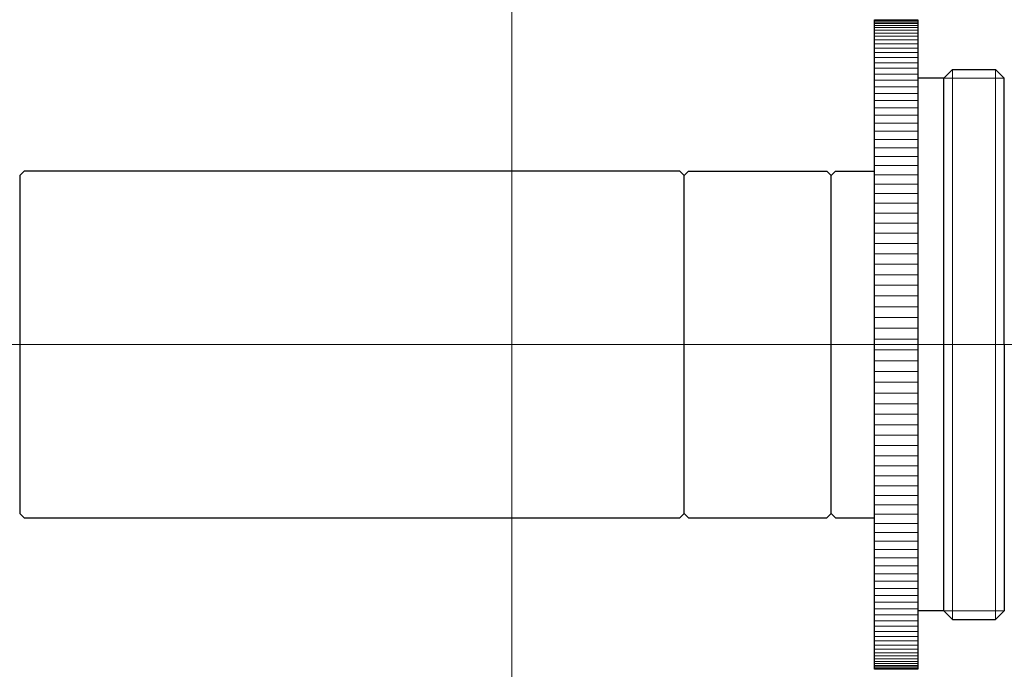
# Model space of a CAD drawing. Header units: millimetres. Extents: x -22.8 to 22.8, y 285 to 315.
import ezdxf

# ---------------------------------------------------------------- set-up
doc = ezdxf.new("R2010")
doc.units = ezdxf.units.MM
doc.header["$LTSCALE"] = 0.25
doc.layers.add('00_補助線', color=252, linetype='Continuous', lineweight=0, plot=False)
doc.layers.add('01_外形線', color=7, linetype='Continuous', lineweight=30)
doc.layers.add('06_面取線', color=7, linetype='Continuous', lineweight=9)

msp = doc.modelspace()

# ---------------------------------------------------------------- linework, layer by layer
at = {"layer": '00_補助線'}
for p, direction in [((0, 0), (0, 1)), ((0, 300), (1, 0))]:
    msp.add_xline(p, direction, dxfattribs=at)
at = {"layer": '01_外形線'}
for p, q in [((16.75, 284.995), (16.75, 314.995)), ((16.75, 314.995), (18.75, 314.995)), ((18.75, 314.995), (18.75, 284.995)), ((19.95, 312.295), (20.35, 312.695)), ((20.35, 312.695), (22.35, 312.695)), ((22.35, 312.695), (22.75, 312.295)), ((19.95, 312.295), (18.75, 312.295)), ((19.95, 287.695), (19.95, 312.295)), ((22.75, 299.995), (22.75, 312.295)), ((-22.75, 307.795), (-22.55, 307.995)), ((-22.75, 307.795), (-22.75, 292.195)), ((7.75, 307.995), (-22.55, 307.995)), ((7.75, 307.995), (7.95, 307.795)), ((7.95, 307.795), (8.15, 307.995)), ((7.95, 292.195), (7.95, 307.795)), ((8.15, 307.995), (14.55, 307.995)), ((14.55, 307.995), (14.75, 307.795)), ((14.75, 307.795), (14.95, 307.995)), ((14.75, 292.195), (14.75, 307.795)), ((14.95, 307.995), (16.75, 307.995)), ((22.75, 299.995), (22.75, 287.695)), ((-22.75, 292.195), (-22.55, 291.995)), ((7.75, 291.995), (7.95, 292.195)), ((7.95, 292.195), (8.15, 291.995)), ((14.55, 291.995), (14.75, 292.195)), ((14.75, 292.195), (14.95, 291.995)), ((-22.55, 291.995), (7.75, 291.995)), ((8.15, 291.995), (14.55, 291.995)), ((14.95, 291.995), (16.75, 291.995)), ((19.95, 287.695), (18.75, 287.695)), ((19.95, 287.695), (20.35, 287.295)), ((22.35, 287.295), (22.75, 287.695)), ((20.35, 287.295), (22.35, 287.295)), ((18.75, 284.995), (16.75, 284.995))]:
    msp.add_line(p, q, dxfattribs=at)
at = {"layer": '06_面取線'}
for p, q in [((16.75, 314.938), (18.75, 314.938)), ((16.75, 314.886), (18.75, 314.886)), ((16.75, 314.817), (18.75, 314.817)), ((16.75, 314.732), (18.75, 314.732)), ((16.75, 314.631), (18.75, 314.631)), ((16.75, 314.514), (18.75, 314.514)), ((16.75, 314.38), (18.75, 314.38)), ((16.75, 314.23), (18.75, 314.23)), ((16.75, 314.065), (18.75, 314.065)), ((16.75, 313.884), (18.75, 313.884)), ((16.75, 313.687), (18.75, 313.687)), ((16.75, 313.475), (18.75, 313.475)), ((16.75, 313.248), (18.75, 313.248)), ((16.75, 313.007), (18.75, 313.007)), ((16.75, 312.751), (18.75, 312.751)), ((20.35, 312.695), (20.35, 287.295)), ((22.35, 287.295), (22.35, 312.695)), ((16.75, 312.481), (18.75, 312.481)), ((16.75, 312.197), (18.75, 312.197)), ((22.75, 312.295), (19.95, 312.295)), ((16.75, 311.899), (18.75, 311.899)), ((16.75, 311.588), (18.75, 311.588)), ((16.75, 311.265), (18.75, 311.265)), ((16.75, 310.929), (18.75, 310.929)), ((16.75, 310.58), (18.75, 310.58)), ((16.75, 310.22), (18.75, 310.22)), ((16.75, 309.849), (18.75, 309.849)), ((16.75, 309.466), (18.75, 309.466)), ((16.75, 309.073), (18.75, 309.073)), ((16.75, 308.67), (18.75, 308.67)), ((16.75, 308.258), (18.75, 308.258)), ((16.75, 307.836), (18.75, 307.836)), ((16.75, 307.405), (18.75, 307.405)), ((16.75, 306.966), (18.75, 306.966)), ((16.75, 306.52), (18.75, 306.52)), ((16.75, 306.066), (18.75, 306.066)), ((16.75, 305.606), (18.75, 305.606)), ((16.75, 305.139), (18.75, 305.139)), ((16.75, 304.666), (18.75, 304.666)), ((16.75, 304.189), (18.75, 304.189)), ((16.75, 303.706), (18.75, 303.706)), ((16.75, 303.22), (18.75, 303.22)), ((16.75, 302.73), (18.75, 302.73)), ((16.75, 302.237), (18.75, 302.237)), ((16.75, 301.741), (18.75, 301.741)), ((16.75, 301.244), (18.75, 301.244)), ((16.75, 300.745), (18.75, 300.745)), ((16.75, 300.245), (18.75, 300.245)), ((16.75, 299.745), (18.75, 299.745)), ((16.75, 299.245), (18.75, 299.245)), ((16.75, 298.746), (18.75, 298.746)), ((16.75, 298.249), (18.75, 298.249)), ((16.75, 297.753), (18.75, 297.753)), ((16.75, 297.26), (18.75, 297.26)), ((16.75, 296.77), (18.75, 296.77)), ((16.75, 296.284), (18.75, 296.284)), ((16.75, 295.801), (18.75, 295.801)), ((16.75, 295.324), (18.75, 295.324)), ((16.75, 294.851), (18.75, 294.851)), ((16.75, 294.384), (18.75, 294.384)), ((16.75, 293.924), (18.75, 293.924)), ((16.75, 293.47), (18.75, 293.47)), ((16.75, 293.023), (18.75, 293.023)), ((16.75, 292.585), (18.75, 292.585)), ((16.75, 292.154), (18.75, 292.154)), ((16.75, 291.732), (18.75, 291.732)), ((16.75, 291.32), (18.75, 291.32)), ((16.75, 290.917), (18.75, 290.917)), ((16.75, 290.524), (18.75, 290.524)), ((16.75, 290.141), (18.75, 290.141)), ((16.75, 289.77), (18.75, 289.77)), ((16.75, 289.41), (18.75, 289.41)), ((16.75, 289.061), (18.75, 289.061)), ((16.75, 288.725), (18.75, 288.725)), ((16.75, 288.401), (18.75, 288.401)), ((16.75, 288.091), (18.75, 288.091)), ((16.75, 287.793), (18.75, 287.793)), ((22.75, 287.695), (19.95, 287.695)), ((16.75, 287.509), (18.75, 287.509)), ((16.75, 287.239), (18.75, 287.239)), ((16.75, 286.983), (18.75, 286.983)), ((16.75, 286.742), (18.75, 286.742)), ((16.75, 286.515), (18.75, 286.515)), ((16.75, 286.303), (18.75, 286.303)), ((16.75, 286.106), (18.75, 286.106)), ((16.75, 285.925), (18.75, 285.925)), ((16.75, 285.76), (18.75, 285.76)), ((16.75, 285.61), (18.75, 285.61)), ((16.75, 285.476), (18.75, 285.476)), ((16.75, 285.359), (18.75, 285.359)), ((16.75, 285.257), (18.75, 285.257)), ((16.75, 285.173), (18.75, 285.173)), ((16.75, 285.104), (18.75, 285.104)), ((16.75, 285.052), (18.75, 285.052))]:
    msp.add_line(p, q, dxfattribs=at)

doc.saveas('drawing.dxf')
